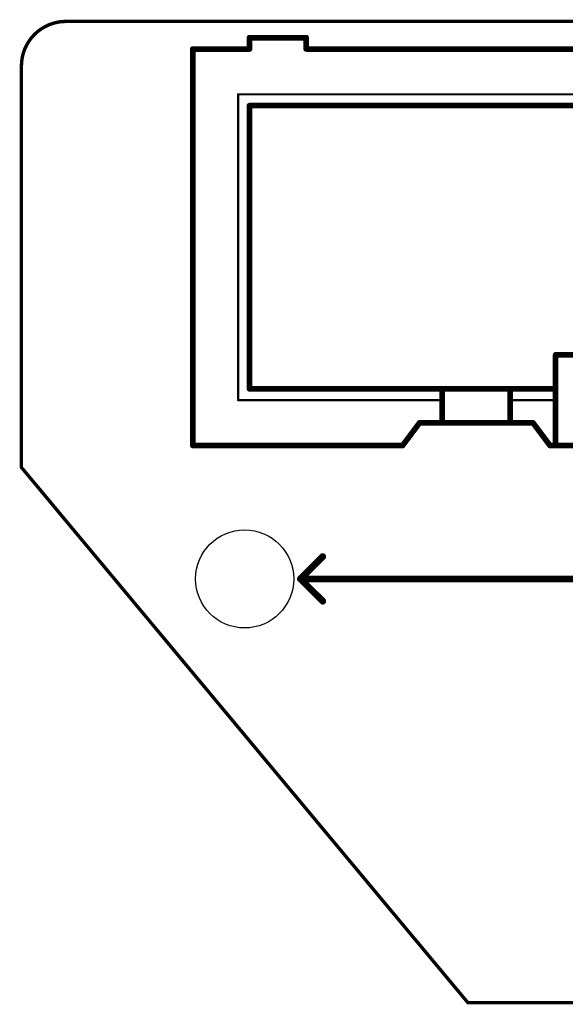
# Model space of a CAD drawing. Extents: x -3 to 25, y 0 to 22.
# Tile 1 of 2: x -3 to 9.2, y 0 to 22. Entities that reach past the tile are written whole.
import ezdxf

# ---------------------------------------------------------------- set-up
doc = ezdxf.new("R2010")
doc.units = 0
doc.layers.add('20', color=53, linetype='CONTINUOUS')
doc.layers.add('22', color=253, linetype='CONTINUOUS')

msp = doc.modelspace()

# ---------------------------------------------------------------- linework, layer by layer
at = {"layer": '20'}
for points, const_width in [([(-2, 22, 0.4142), (-3, 21)], 0.0762), ([(-2, 22.0191, 1), (-2, 21.9809)], 0.0381), ([(-2, 21.9809, 1), (-2, 22.0191)], 0.0381), ([(-2.9809, 21, 1), (-3.0191, 21)], 0.0381), ([(-3.0191, 21, 1), (-2.9809, 21)], 0.0381), ([(-2.9854, 12.0122, 1), (-3.0146, 11.9878)], 0.0381), ([(-3.0191, 12, 1), (-2.9809, 12)], 0.0381), ([(7, 0.0191, 1), (7, -0.0191)], 0.0381), ([(6.9854, -0.0122, 1), (7.0146, 0.0122)], 0.0381)]:
    msp.add_lwpolyline(points, format="xyb", dxfattribs=dict(at, const_width=const_width))
at = {"layer": '20', "const_width": 0.0762}
for points in [[(24, 22), (-2, 22)], [(-3, 21), (-3, 12)], [(-3, 12), (7, 0)], [(7, 0), (15, 0)]]:
    msp.add_lwpolyline(points, dxfattribs=at)
at = {"layer": '20'}
msp.add_circle((2, 9.5), 1.1, dxfattribs=at)
at = {"layer": '22'}
for points, const_width in [([(2.11, 21.381), (2.11, 21.635)], 0.127), ([(2.11, 21.635), (3.38, 21.635)], 0.127), ([(3.38, 21.381), (3.38, 21.635)], 0.127), ([(0.84, 12.491), (0.84, 21.381)], 0.127), ([(2.11, 21.381), (0.84, 21.381)], 0.127), ([(10.365, 21.381), (3.38, 21.381)], 0.127), ([(1.856, 13.507), (1.856, 20.365)], 0.0508), ([(1.856, 20.365), (20.144, 20.365)], 0.0508), ([(19.89, 20.111), (2.11, 20.111)], 0.127), ([(2.11, 13.761), (2.11, 20.111)], 0.127), ([(8.968, 14.523), (13.032, 14.523)], 0.127), ([(8.968, 14.523), (8.968, 13.761)], 0.127), ([(2.11, 13.761), (6.428, 13.761)], 0.127), ([(6.428, 13.761), (6.428, 13.507)], 0.127), ([(6.428, 13.761), (7.952, 13.761)], 0.127), ([(7.952, 13.761), (7.952, 13.507)], 0.127), ([(7.952, 13.761), (8.968, 13.761)], 0.127), ([(8.968, 13.761), (8.968, 13.507)], 0.127), ([(6.428, 13.507), (1.856, 13.507)], 0.0508), ([(6.428, 13.507), (6.428, 12.999)], 0.127), ([(7.952, 13.507), (7.952, 12.999)], 0.127), ([(7.952, 13.507), (8.968, 13.507)], 0.0508), ([(8.968, 13.507), (8.968, 12.491)], 0.127), ([(5.92, 12.999), (5.539, 12.491)], 0.127), ([(5.92, 12.999), (6.428, 12.999)], 0.127), ([(6.428, 12.999), (7.952, 12.999)], 0.127), ([(7.952, 12.999), (8.46, 12.999)], 0.127), ([(8.841, 12.491), (8.46, 12.999)], 0.127), ([(0.84, 12.491), (5.539, 12.491)], 0.127), ([(8.841, 12.491), (8.968, 12.491)], 0.127), ([(8.968, 12.491), (13.032, 12.491)], 0.127), ([(3.25, 9.5), (3.75, 10)], 0.1524), ([(3.25, 9.5), (3.75, 9)], 0.1524), ([(3.25, 9.5), (18.75, 9.5)], 0.1524)]:
    msp.add_lwpolyline(points, dxfattribs=dict(at, const_width=const_width))
for points, const_width in [([(2.11, 21.6668, 1), (2.11, 21.6033)], 0.0635), ([(2.1418, 21.635, 1), (2.0783, 21.635)], 0.0635), ([(3.4118, 21.635, 1), (3.3483, 21.635)], 0.0635), ([(3.38, 21.6033, 1), (3.38, 21.6668)], 0.0635), ([(0.84, 21.4127, 1), (0.84, 21.3493)], 0.0635), ([(0.8718, 21.381, 1), (0.8083, 21.381)], 0.0635), ([(2.11, 21.3493, 1), (2.11, 21.4127)], 0.0635), ([(3.38, 21.4127, 1), (3.38, 21.3493)], 0.0635), ([(2.0783, 21.381, 1), (2.1418, 21.381)], 0.0635), ([(3.3483, 21.381, 1), (3.4118, 21.381)], 0.0635), ([(1.8687, 20.365, 1), (1.8433, 20.365)], 0.0254), ([(1.856, 20.3777, 1), (1.856, 20.3523)], 0.0254), ([(2.11, 20.1427, 1), (2.11, 20.0793)], 0.0635), ([(2.1418, 20.111, 1), (2.0783, 20.111)], 0.0635), ([(8.9998, 14.523, 1), (8.9362, 14.523)], 0.0635), ([(8.968, 14.5548, 1), (8.968, 14.4913)], 0.0635), ([(2.11, 13.7928, 1), (2.11, 13.7293)], 0.0635), ([(2.0783, 13.761, 1), (2.1418, 13.761)], 0.0635), ([(6.428, 13.7928, 1), (6.428, 13.7293)], 0.0635), ([(6.4597, 13.761, 1), (6.3963, 13.761)], 0.0635), ([(6.428, 13.7293, 1), (6.428, 13.7928)], 0.0635), ([(7.952, 13.7928, 1), (7.952, 13.7293)], 0.0635), ([(7.9837, 13.761, 1), (7.9203, 13.761)], 0.0635), ([(7.952, 13.7293, 1), (7.952, 13.7928)], 0.0635), ([(8.9998, 13.761, 1), (8.9362, 13.761)], 0.0635), ([(8.9362, 13.761, 1), (8.9998, 13.761)], 0.0635), ([(8.968, 13.7293, 1), (8.968, 13.7928)], 0.0635), ([(1.856, 13.5197, 1), (1.856, 13.4943)], 0.0254), ([(1.8433, 13.507, 1), (1.8687, 13.507)], 0.0254), ([(6.4597, 13.507, 1), (6.3963, 13.507)], 0.0635), ([(6.3963, 13.507, 1), (6.4597, 13.507)], 0.0635), ([(6.428, 13.4943, 1), (6.428, 13.5197)], 0.0254), ([(7.9837, 13.507, 1), (7.9203, 13.507)], 0.0635), ([(7.9203, 13.507, 1), (7.9837, 13.507)], 0.0635), ([(7.952, 13.5197, 1), (7.952, 13.4943)], 0.0254), ([(8.9998, 13.507, 1), (8.9362, 13.507)], 0.0635), ([(8.9362, 13.507, 1), (8.9998, 13.507)], 0.0635), ([(8.968, 13.4943, 1), (8.968, 13.5197)], 0.0254), ([(5.92, 13.0308, 1), (5.92, 12.9672)], 0.0635), ([(5.9454, 12.98, 1), (5.8946, 13.0181)], 0.0635), ([(6.428, 13.0308, 1), (6.428, 12.9672)], 0.0635), ([(6.3963, 12.999, 1), (6.4597, 12.999)], 0.0635), ([(6.428, 12.9672, 1), (6.428, 13.0308)], 0.0635), ([(7.952, 13.0308, 1), (7.952, 12.9672)], 0.0635), ([(7.9203, 12.999, 1), (7.9837, 12.999)], 0.0635), ([(7.952, 12.9672, 1), (7.952, 13.0308)], 0.0635), ([(8.4854, 13.0181, 1), (8.4346, 12.98)], 0.0635), ([(8.46, 12.9672, 1), (8.46, 13.0308)], 0.0635), ([(0.84, 12.5228, 1), (0.84, 12.4593)], 0.0635), ([(0.8083, 12.491, 1), (0.8718, 12.491)], 0.0635), ([(5.5136, 12.5101, 1), (5.5644, 12.472)], 0.0635), ([(5.539, 12.4593, 1), (5.539, 12.5228)], 0.0635), ([(8.841, 12.5228, 1), (8.841, 12.4593)], 0.0635), ([(8.8156, 12.472, 1), (8.8664, 12.5101)], 0.0635), ([(8.9362, 12.491, 1), (8.9998, 12.491)], 0.0635), ([(8.968, 12.5228, 1), (8.968, 12.4593)], 0.0635), ([(8.968, 12.4593, 1), (8.968, 12.5228)], 0.0635), ([(3.7769, 9.9731, 1), (3.7231, 10.0269)], 0.0762), ([(3.25, 9.5381, 1), (3.25, 9.4619)], 0.0762), ([(3.2769, 9.5269, 1), (3.2231, 9.4731)], 0.0762), ([(3.2231, 9.5269, 1), (3.2769, 9.4731)], 0.0762), ([(3.7231, 8.9731, 1), (3.7769, 9.0269)], 0.0762)]:
    msp.add_lwpolyline(points, format="xyb", dxfattribs=dict(at, const_width=const_width))

doc.saveas('drawing.dxf')
